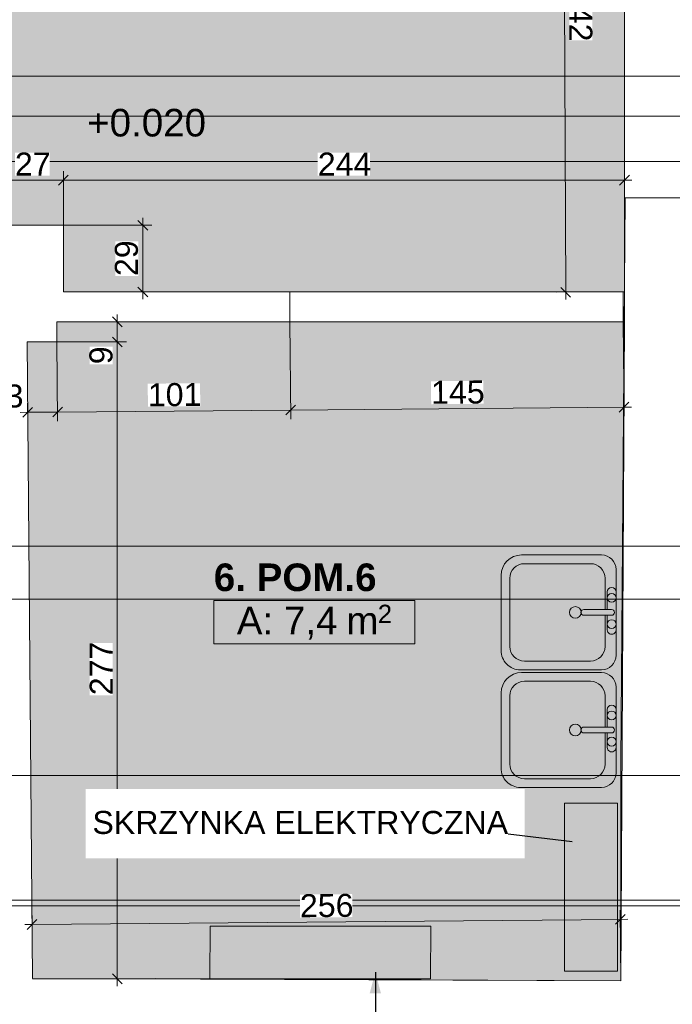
# Model space of a CAD drawing. Header units: millimetres. Extents: x -68772 to 137055, y -73300 to 19650.
# Tile 80 of 125: x 35728 to 38567, y 5148 to 9431. Entities that reach past the tile are written whole.
import ezdxf
from ezdxf.enums import TextEntityAlignment as Align

# ---------------------------------------------------------------- set-up
doc = ezdxf.new("R2010")
doc.units = ezdxf.units.MM
doc.header["$MEASUREMENT"] = 0
doc.set_wipeout_variables(frame=1)
doc.linetypes.add('Wipeout_Contour', pattern=[1000, 0, -1000])
for name, color, linetype, lineweight in [('0_Nr_pióra__1', 7, 'Continuous', 18), ('0_Nr_pióra__7', 7, 'Continuous', 5), ('Dimensions_Nr_pióra__7', 7, 'Continuous', 5), ('Doors_Nr_pióra__7', 7, 'Continuous', 5), ('Nowe_Metryczki pomieszczeń ARCHICADa_Nr_pióra__1', 7, 'Continuous', 18), ('Nowe_Walls_Nr_pióra__7', 7, 'Continuous', 5), ('Plumbing Fixtures_Nr_pióra__7', 7, 'Continuous', 5), ('Room Tags_Nr_pióra__7', 7, 'Continuous', 5), ('Spot Elevations_Nr_pióra__7', 7, 'Continuous', 5), ('Walls_Nr_pióra__93', 7, 'Continuous', 20)]:
    doc.layers.add(name, color=color, linetype=linetype, lineweight=lineweight)
for name, color, linetype in [('Dimensions', 7, 'Continuous'), ('Doors', 7, 'Continuous'), ('Nowe_Cut Pattern', 7, 'Continuous'), ('Plumbing Fixtures', 7, 'Continuous'), ('Room Tags', 7, 'Continuous'), ('Spot Elevations', 7, 'Continuous')]:
    doc.layers.add(name, color=color, linetype=linetype)
doc.styles.add('GENERATED_STYLE_1', font='arial.ttf')
doc.styles.add('GENERATED_STYLE_2', font='arialbd.ttf')
doc.dimstyles.new('GENERATED_STYLE__1', dxfattribs={"dimtxt": 100, "dimasz": 40.305087, "dimexe": 0.18, "dimexo": 0.164042, "dimgap": 0.09, "dimtad": 1, "dimdec": 0, "dimlfac": 0.1, "dimzin": 0, "dimdsep": 46, "dimtxsty": 'GENERATED_STYLE_1', "dimblk": 'ARROWHEAD_6', "dimblk1": 'ARROWHEAD_6', "dimblk2": 'ARROWHEAD_6', "dimcen": 0.09, "dimclrd": 7, "dimclre": 7, "dimclrt": 7, "dimadec": 1, "dimazin": 0, "dimtfac": 1, "dimtdec": 4, "dimtmove": 0, "dimatfit": 3, "dimfxl": 0, "dimtolj": 1, "dimtzin": 0, "dimarcsym": 0})
doc.dimstyles.new('GENERATED_STYLE__17', dxfattribs={"dimtxt": 0.18, "dimasz": 91.2, "dimexe": 0.18, "dimexo": 0.0625, "dimgap": 0.09, "dimtad": 0, "dimtih": 1, "dimtoh": 1, "dimdec": 4, "dimzin": 0, "dimdsep": 46, "dimtxsty": 'Standard', "dimcen": 0.09, "dimadec": 0, "dimazin": 0, "dimtfac": 1, "dimtdec": 4, "dimtmove": 0, "dimatfit": 3, "dimldrblk": 'ARROWHEAD_5', "dimfxl": 0, "dimtolj": 1, "dimtzin": 0, "dimarcsym": 0})
doc.dimstyles.new('GENERATED_STYLE__2', dxfattribs={"dimtxt": 100, "dimasz": 40.305087, "dimexe": 0.18, "dimexo": 0.164042, "dimgap": 0.09, "dimtad": 1, "dimtih": 1, "dimtoh": 1, "dimdec": 0, "dimlfac": 0.1, "dimzin": 0, "dimdsep": 46, "dimtxsty": 'GENERATED_STYLE_1', "dimblk": 'ARROWHEAD_6', "dimblk1": 'ARROWHEAD_6', "dimblk2": 'ARROWHEAD_6', "dimcen": 0.09, "dimclrd": 7, "dimclre": 7, "dimclrt": 7, "dimadec": 1, "dimazin": 0, "dimtfac": 1, "dimtdec": 4, "dimtmove": 0, "dimatfit": 3, "dimfxl": 0, "dimtolj": 1, "dimtzin": 0, "dimarcsym": 0})

# ---------------------------------------------------------------- blocks, each defined once
blk = doc.blocks.new('5. POM.5__numer pomieszczenia__6', base_point=(35049.7, 9518.9))
at = {"layer": 'Nowe_Cut Pattern', "linetype": 'Continuous', "lineweight": 18}
blk.add_hatch(color=255, dxfattribs=at).paths.add_polyline_path([(33181.9, 8367.6), (35646.8, 8389.2), (35648, 8536.8), (35918, 8536.8), (35918, 8246.8), (38358.4, 8246.8), (38358.8, 10665.9), (33162.9, 10650), (33042.7, 10650), (33057.5, 8524), (33181.9, 8524)])
at = {"layer": 'Nowe_Metryczki pomieszczeń ARCHICADa_Nr_pióra__1', "color": 7, "lineweight": 18}
for tag, height, style, p in [('ROOM_NAME', 120, 'GENERATED_STYLE_2', (34567.2, 9680.1)), ('ROOM_AREA', 120, 'GENERATED_STYLE_1', (34667.2, 9491.5)), ('DUMMY_342', 120, 'GENERATED_STYLE_1', (35188.4, 9491.5)), ('DUMMY_343', 80, 'GENERATED_STYLE_1', (35371.6, 9500.6))]:
    blk.add_attdef(tag, text='', height=height, dxfattribs=dict(at, style=style)).set_placement(p, align=Align.TOP_LEFT)
blk = doc.blocks.new('6. POM.6__numer pomieszczenia__7', base_point=(37009.2, 6904.4))
at = {"layer": 'Nowe_Cut Pattern', "linetype": 'Continuous', "lineweight": 18}
blk.add_hatch(color=255, dxfattribs=at).paths.add_polyline_path([(35759.9, 8029.5), (35783.9, 5259.6), (38343.1, 5249.3), (38358.4, 8116.8), (35889.9, 8116.8), (35889.9, 8029.5)])
at = {"layer": 'Nowe_Metryczki pomieszczeń ARCHICADa_Nr_pióra__1', "color": 7, "linetype": 'Continuous', "lineweight": 18}
for p, q in [((36572.2, 6904.4), (37446.2, 6904.4)), ((36572.2, 6715.8), (36572.2, 6904.4)), ((37446.2, 6904.4), (37446.2, 6715.8)), ((37446.2, 6715.8), (36572.2, 6715.8))]:
    blk.add_line(p, q, dxfattribs=at)
at = {"layer": 'Nowe_Metryczki pomieszczeń ARCHICADa_Nr_pióra__1', "color": 7, "lineweight": 18}
for tag, height, style, p in [('ROOM_NAME', 120, 'GENERATED_STYLE_2', (36572.2, 7065.5)), ('ROOM_AREA', 120, 'GENERATED_STYLE_1', (36672.2, 6877)), ('DUMMY_342', 120, 'GENERATED_STYLE_1', (37102.3, 6877)), ('DUMMY_343', 80, 'GENERATED_STYLE_1', (37285.5, 6886.1))]:
    blk.add_attdef(tag, text='', height=height, dxfattribs=dict(at, style=style)).set_placement(p, align=Align.TOP_LEFT)
blk = doc.blocks.new('Туалетный столик с раковиной-Квадратный - 500 x 440 мм 2-V3-Rzut', base_point=(0, 0))
at = {"layer": 'Plumbing Fixtures_Nr_pióra__7', "color": 7, "linetype": 'Continuous', "lineweight": 5}
for p, q in [((202.2, 180.1), (-170.8, 180.1)), ((202.2, 180.1), (-170.8, 180.1)), ((91.9, 180.1), (-73.2, 180.1)), ((3, 132.5), (-132.7, 132.5)), ((-73.2, 142), (3, 142)), ((3, 160.7), (3, 40.4)), ((28.4, 160.7), (28.4, 40.4)), ((28.4, 142), (91.9, 142)), ((164.1, 132.5), (28.4, 132.5)), ((-234.3, 116.6), (-234.3, -231)), ((-234.3, 116.6), (-234.3, -231)), ((265.7, -235.5), (265.7, 116.6)), ((265.7, -235.5), (265.7, 116.6)), ((-196.2, 69), (-196.2, -218.3)), ((227.6, -218.3), (227.6, 69)), ((-132.7, -281.8), (164.1, -281.8)), ((-145.4, -319.9), (181.3, -319.9)), ((-145.4, -319.9), (181.3, -319.9))]:
    blk.add_line(p, q, dxfattribs=at)
for centre, radius, start, end in [((-170.8, 116.6), 63.5, 90, 180), ((-170.8, 116.6), 63.5, 90, 180), ((-73.2, 161.1), 19, 90, 270), ((-47.8, 161.1), 19, 0, 180), ((15.7, 160.7), 12.7, 0, 180), ((66.5, 161.1), 19, 0, 180), ((91.9, 161.1), 19, 270, 90), ((202.2, 116.6), 63.5, 0, 90), ((202.2, 116.6), 63.5, 0, 90), ((-132.7, 69), 63.5, 90, 180), ((-47.8, 161.1), 19, 180, 0), ((66.5, 161.1), 19, 180, 0), ((164.1, 69), 63.5, 0, 90), ((15.7, 3.2), 25.4, 0, 180), ((15.7, 3.2), 25.4, 180, 0), ((15.7, 40.4), 12.7, 180, 0), ((-145.4, -231), 88.9, 180, 270), ((-145.4, -231), 88.9, 180, 270), ((-132.7, -218.3), 63.5, 180, 270), ((164.1, -218.3), 63.5, 270, 0), ((181.3, -235.5), 84.4, 270, 0), ((181.3, -235.5), 84.4, 270, 0)]:
    blk.add_arc(centre, radius, start, end, dxfattribs=at)
blk = doc.blocks.new('Дверь-проем - 1400х2860 2-8952186-Rzut')
at = {"layer": 'Doors_Nr_pióra__7', "color": 7, "linetype": 'Continuous', "lineweight": 5}
for p, q in [((716.8, 65), (-733.2, 65)), ((-733.2, 65), (-733.2, -65)), ((716.8, -65), (716.8, 65)), ((-733.2, -65), (716.8, -65))]:
    blk.add_line(p, q, dxfattribs=at)
blk = doc.blocks.new('iv_Помещение_Площадь - iv_Помещение_Площадь-55347-Rzut')
at = {"layer": 'Room Tags_Nr_pióra__7', "color": 7, "linetype": 'Continuous', "lineweight": 5}
blk.add_circle((0, 0), 250, dxfattribs=at)
blk = doc.blocks.new('Spot Elevations - Высотная отметка - Закрашенное значение-23738-Rzut', base_point=(-269.5, 0))
at = {"layer": 'Spot Elevations_Nr_pióra__7', "color": 7, "linetype": 'Continuous', "lineweight": 5}
blk.add_line((-419.5, 0), (430.5, 0), dxfattribs=at)
blk = doc.blocks.new('Spot Elevations - Высотная отметка - Закрашенное значение-23738-Rzut_E08', base_point=(-269.5, 0))
at = {"layer": 'Spot Elevations_Nr_pióra__7', "color": 7, "linetype": 'Continuous', "lineweight": 5}
blk.add_line((-144.5, 0), (705.5, 0), dxfattribs=at)
blk = doc.blocks.new('*D541')
at = {"layer": 'Dimensions_Nr_pióra__7', "color": 7, "linetype": 'Continuous', "lineweight": 5}
for p, q in [((38114.6, 10643.7), (38072, 10685.9)), ((38093.2, 10696.6), (38093.3, 10664.8)), ((38040.5, 10664.6), (38133.1, 10665)), ((38093.3, 10664.8), (38103.1, 8245.8)), ((38063.3, 8245.6), (38358.3, 8246.8)), ((38081.8, 8266.9), (38124.4, 8224.7)), ((38103.1, 8245.8), (38103.2, 8214))]:
    blk.add_line(p, q, dxfattribs=at)
at = {"color": 254, "linetype": 'Wipeout_Contour', "lineweight": 0, "ltscale": 157288.639576}
blk.add_wipeout([(38117.8, 9569.2), (38118.7, 9341.5), (38218.7, 9341.9), (38217.7, 9569.6)], dxfattribs=at).dxf.layer = 'Dimensions'
at = {"layer": 'Dimensions_Nr_pióra__7', "color": 7, "lineweight": 5, "insert": (38117.8, 9569.2), "char_height": 100, "attachment_point": 7, "rotation": 270.2309, "style": 'GENERATED_STYLE_1'}
blk.add_mtext('\\A1;242', dxfattribs=at)
blk = doc.blocks.new('ARROWHEAD_6')
at = {"color": 0, "linetype": 'Continuous', "lineweight": 0}
for p, q in [((0, 0), (-1, 0)), ((-0.5, -0.5), (0.5, 0.5))]:
    blk.add_line(p, q, dxfattribs=at)
blk = doc.blocks.new('*D544')
at = {"layer": 'Dimensions_Nr_pióra__7', "color": 7, "linetype": 'Continuous', "lineweight": 5}
for p, q in [((35669.2, 8754.2), (35626.8, 8711.8)), ((35648, 8537), (35648, 8772.8)), ((35939.2, 8754.2), (35896.8, 8711.8)), ((35918, 8537), (35918, 8772.8)), ((35616.2, 8733), (35648, 8733)), ((35648, 8733), (35918, 8733))]:
    blk.add_line(p, q, dxfattribs=at)
at = {"color": 254, "linetype": 'Wipeout_Contour', "lineweight": 0, "ltscale": 147399.843096}
blk.add_wipeout([(35707.1, 8753), (35858.9, 8753), (35858.9, 8853), (35707.1, 8853)], dxfattribs=at).dxf.layer = 'Dimensions'
at = {"layer": 'Dimensions_Nr_pióra__7', "color": 7, "lineweight": 5, "insert": (35707.1, 8753), "char_height": 100, "attachment_point": 7, "style": 'GENERATED_STYLE_1'}
blk.add_mtext('\\A1;27', dxfattribs=at)
blk = doc.blocks.new('*D545')
at = {"layer": 'Dimensions_Nr_pióra__7', "color": 7, "linetype": 'Continuous', "lineweight": 5}
for p, q in [((38358.8, 8693.2), (38358.8, 8784.1)), ((35939.2, 8754.2), (35896.8, 8711.8)), ((35918, 8537), (35918, 8772.8)), ((38337.6, 8711.8), (38380, 8754.2)), ((35918, 8733), (38358.8, 8733)), ((38358.8, 8733), (38390.6, 8733))]:
    blk.add_line(p, q, dxfattribs=at)
at = {"color": 254, "linetype": 'Wipeout_Contour', "lineweight": 0, "ltscale": 152669.950841}
blk.add_wipeout([(37024.6, 8753), (37252.2, 8753), (37252.2, 8853), (37024.6, 8853)], dxfattribs=at).dxf.layer = 'Dimensions'
at = {"layer": 'Dimensions_Nr_pióra__7', "color": 7, "lineweight": 5, "insert": (37024.6, 8753), "char_height": 100, "attachment_point": 7, "style": 'GENERATED_STYLE_1'}
blk.add_mtext('\\A1;244', dxfattribs=at)
blk = doc.blocks.new('*D547')
at = {"layer": 'Dimensions_Nr_pióra__7', "color": 7, "linetype": 'Continuous', "lineweight": 5}
for p, q in [((36263.4, 8536.8), (36263.4, 8568.6)), ((36303.2, 8536.8), (35918.2, 8536.8)), ((36284.6, 8515.6), (36242.2, 8558)), ((36263.4, 8246.8), (36263.4, 8536.8)), ((36242.2, 8268), (36284.6, 8225.6)), ((36316.3, 8246.8), (36223.6, 8246.8)), ((36263.4, 8215), (36263.4, 8246.8))]:
    blk.add_line(p, q, dxfattribs=at)
at = {"color": 254, "linetype": 'Wipeout_Contour', "lineweight": 0, "ltscale": 148614.487849}
blk.add_wipeout([(36243.4, 8315.9), (36243.4, 8467.7), (36143.4, 8467.7), (36143.4, 8315.9)], dxfattribs=at).dxf.layer = 'Dimensions'
at = {"layer": 'Dimensions_Nr_pióra__7', "color": 7, "lineweight": 5, "insert": (36243.4, 8315.9), "char_height": 100, "attachment_point": 7, "rotation": 90, "style": 'GENERATED_STYLE_1'}
blk.add_mtext('\\A1;29', dxfattribs=at)
blk = doc.blocks.new('*D585')
at = {"layer": 'Dimensions_Nr_pióra__7', "color": 7, "linetype": 'Continuous', "lineweight": 5}
for p, q in [((36192.3, 8029.5), (35890.1, 8029.5)), ((36131.4, 8050.7), (36173.8, 8008.3)), ((36152.6, 5258.6), (36152.6, 8029.5)), ((36131.4, 5279.9), (36173.8, 5237.4)), ((36205.4, 5258.6), (36112.8, 5258.6)), ((36152.6, 5226.8), (36152.6, 5258.6))]:
    blk.add_line(p, q, dxfattribs=at)
at = {"color": 254, "linetype": 'Wipeout_Contour', "lineweight": 0, "ltscale": 147809.599814}
blk.add_wipeout([(36132.6, 7932.4), (36132.6, 8008.3), (36032.6, 8008.3), (36032.6, 7932.4)], dxfattribs=at).dxf.layer = 'Dimensions'
at = {"color": 254, "linetype": 'Wipeout_Contour', "lineweight": 0, "ltscale": 146729.989272}
blk.add_wipeout([(36132.6, 6492.3), (36132.6, 6719.9), (36032.6, 6719.9), (36032.6, 6492.3)], dxfattribs=at).dxf.layer = 'Dimensions'
at = {"layer": 'Dimensions_Nr_pióra__7', "color": 7, "lineweight": 5, "char_height": 100, "attachment_point": 7, "rotation": 90, "style": 'GENERATED_STYLE_1'}
for s, insert in [('\\A1;9', (36132.6, 7932.4)), ('\\A1;277', (36132.6, 6492.3))]:
    blk.add_mtext(s, dxfattribs=dict(at, insert=insert))
blk = doc.blocks.new('*D586')
at = {"layer": 'Dimensions_Nr_pióra__7', "color": 7, "linetype": 'Continuous', "lineweight": 5}
for p, q in [((36152.6, 8116.8), (36152.6, 8148.6)), ((36205.4, 8116.8), (36112.8, 8116.8)), ((36173.8, 8095.6), (36131.4, 8138)), ((36152.6, 8029.5), (36152.6, 8116.8)), ((36192.3, 8029.5), (35890.1, 8029.5)), ((36131.4, 8050.7), (36173.8, 8008.3))]:
    blk.add_line(p, q, dxfattribs=at)
blk = doc.blocks.new('*D587')
at = {"layer": 'Dimensions_Nr_pióra__7', "color": 7, "linetype": 'Continuous', "lineweight": 5}
for p, q in [((35763, 7670.5), (35762.2, 7763.1)), ((35730.7, 7723), (35762.6, 7723.3)), ((35783.6, 7744.7), (35741.5, 7701.9)), ((35762.6, 7723.3), (35892.5, 7724.4)), ((35913.6, 7745.8), (35871.5, 7703))]:
    blk.add_line(p, q, dxfattribs=at)
at = {"color": 254, "linetype": 'Wipeout_Contour', "lineweight": 0, "ltscale": 146025.049511}
blk.add_wipeout([(35589.4, 7741.8), (35741.2, 7743.1), (35740.3, 7843.1), (35588.5, 7841.8)], dxfattribs=at).dxf.layer = 'Dimensions'
at = {"layer": 'Dimensions_Nr_pióra__7', "color": 7, "lineweight": 5, "insert": (35589.4, 7741.8), "char_height": 100, "attachment_point": 7, "rotation": 0.4973, "style": 'GENERATED_STYLE_1'}
blk.add_mtext('\\A1;13', dxfattribs=at)
blk = doc.blocks.new('*D588')
at = {"layer": 'Dimensions_Nr_pióra__7', "color": 7, "linetype": 'Continuous', "lineweight": 5}
for p, q in [((36907.3, 7693.5), (36903.6, 8116.6)), ((35892.9, 7684.7), (35889.9, 8029.3)), ((36927.9, 7754.6), (36885.9, 7711.9)), ((35762.6, 7723.3), (35892.5, 7724.4)), ((35913.6, 7745.8), (35871.5, 7703)), ((35892.5, 7724.4), (36906.9, 7733.2)), ((36906.9, 7733.2), (38356.8, 7745.8))]:
    blk.add_line(p, q, dxfattribs=at)
at = {"color": 254, "linetype": 'Wipeout_Contour', "lineweight": 0, "ltscale": 148901.086475}
blk.add_wipeout([(36285.7, 7747.9), (36513.4, 7749.8), (36512.5, 7849.8), (36284.9, 7847.9)], dxfattribs=at).dxf.layer = 'Dimensions'
at = {"layer": 'Dimensions_Nr_pióra__7', "color": 7, "lineweight": 5, "insert": (36285.7, 7747.9), "char_height": 100, "attachment_point": 7, "rotation": 0.4973, "style": 'GENERATED_STYLE_1'}
blk.add_mtext('\\A1;101', dxfattribs=at)
blk = doc.blocks.new('*D589')
at = {"layer": 'Dimensions_Nr_pióra__7', "color": 7, "linetype": 'Continuous', "lineweight": 5}
for p, q in [((36907.3, 7693.5), (36903.6, 8116.6)), ((38357.1, 7706.1), (38353.6, 8116.6)), ((36927.9, 7754.6), (36885.9, 7711.9)), ((38335.8, 7724.4), (38377.8, 7767.2)), ((36906.9, 7733.2), (38356.8, 7745.8)), ((38356.8, 7745.8), (38388.6, 7746.1))]:
    blk.add_line(p, q, dxfattribs=at)
at = {"color": 254, "linetype": 'Wipeout_Contour', "lineweight": 0, "ltscale": 153732.356007}
blk.add_wipeout([(37517.9, 7758.6), (37745.5, 7760.5), (37744.6, 7860.5), (37517, 7858.5)], dxfattribs=at).dxf.layer = 'Dimensions'
at = {"layer": 'Dimensions_Nr_pióra__7', "color": 7, "lineweight": 5, "insert": (37517.9, 7758.6), "char_height": 100, "attachment_point": 7, "rotation": 0.4973, "style": 'GENERATED_STYLE_1'}
blk.add_mtext('\\A1;145', dxfattribs=at)
blk = doc.blocks.new('*D590')
at = {"layer": 'Dimensions_Nr_pióra__7', "color": 7, "linetype": 'Continuous', "lineweight": 5}
for p, q in [((35782.4, 5442.1), (35781.6, 5534.7)), ((38319.8, 5495.8), (38361.8, 5538.6)), ((38343.1, 5249.4), (38340.4, 5557)), ((35750.1, 5494.7), (35781.9, 5495)), ((35802.9, 5516.4), (35760.9, 5473.6)), ((35781.9, 5495), (38340.8, 5517.2)), ((38340.8, 5517.2), (38372.6, 5517.5))]:
    blk.add_line(p, q, dxfattribs=at)
at = {"color": 254, "linetype": 'Wipeout_Contour', "lineweight": 0, "ltscale": 149911.615101}
blk.add_wipeout([(36947.3, 5525.1), (37175, 5527.1), (37174.1, 5627.1), (36946.5, 5625.1)], dxfattribs=at).dxf.layer = 'Dimensions'
at = {"layer": 'Dimensions_Nr_pióra__7', "color": 7, "lineweight": 5, "insert": (36947.3, 5525.1), "char_height": 100, "attachment_point": 7, "rotation": 0.4973, "style": 'GENERATED_STYLE_1'}
blk.add_mtext('\\A1;256', dxfattribs=at)
blk = doc.blocks.new('ARROWHEAD_5')
at = {"linetype": 'Continuous', "lineweight": 0}
blk.add_hatch(color=0, dxfattribs=at).paths.add_polyline_path([(-1, 0.2679), (0, 0), (-1, -0.2679)])
at = {"color": 0, "linetype": 'Continuous', "lineweight": 0}
blk.add_line((0, 0), (-1, 0), dxfattribs=at)

msp = doc.modelspace()

# ---------------------------------------------------------------- linework, layer by layer
at = {"layer": 'Nowe_Cut Pattern', "color": 255, "linetype": 'Continuous', "lineweight": 18, "flags": 128}
for points in [[(33181.9, 8367.6), (35646.8, 8389.2), (35648, 8536.8), (35918, 8536.8), (35918, 8246.8), (38358.4, 8246.8), (38358.8, 10665.9), (33162.9, 10650), (33042.7, 10650), (33057.5, 8524), (33181.9, 8524)], [(35759.9, 8029.5), (35783.9, 5259.6), (38343.1, 5249.3), (38358.4, 8116.8), (35889.9, 8116.8), (35889.9, 8029.5)]]:
    msp.add_lwpolyline(points, close=True, dxfattribs=at)
at = {"layer": 'Nowe_Walls_Nr_pióra__7', "color": 7, "linetype": 'Continuous', "lineweight": 5}
for p, q in [((38098, 5292.2), (38098, 6022.2)), ((38098, 6022.2), (38328, 6022.2)), ((38328, 6022.2), (38328, 5292.2)), ((36554.6, 5258.3), (36555.8, 5488.3)), ((36555.8, 5488.3), (37515.8, 5488.3)), ((37514.6, 5258.3), (37515.8, 5488.3)), ((38098, 5292.2), (38328, 5292.2)), ((36554.6, 5258.3), (37514.6, 5258.3))]:
    msp.add_line(p, q, dxfattribs=at)
at = {"layer": 'Walls_Nr_pióra__93', "color": 7, "linetype": 'Continuous', "lineweight": 20}
for p, q in [((38360.1, 10665.9), (38358.4, 8181.9)), ((38361.5, 8655.9), (38343.1, 6200.9)), ((39026.1, 8655.9), (38361.5, 8655.9)), ((35918, 8536.8), (35648, 8536.8)), ((35918, 8246.8), (35918, 8536.8)), ((35918, 8246.8), (36903.6, 8246.8)), ((38358.4, 8246.8), (38353.6, 8246.8)), ((38358.4, 8116.8), (38358.4, 8246.8)), ((35889.9, 8116.8), (36903.6, 8116.8)), ((35889.9, 8029.5), (35889.9, 8116.8)), ((38353.6, 8116.8), (38358.4, 8116.8)), ((35783.9, 5259.6), (35759.9, 8029.5)), ((35759.9, 8029.5), (35889.9, 8029.5)), ((38343.1, 6200.9), (38343.1, 5249.3)), ((36317.4, 5258.6), (35784, 5258.6)), ((38343.1, 5249.3), (36317.4, 5259.4)), ((36317.4, 5259.4), (36317.4, 5258.6))]:
    msp.add_line(p, q, dxfattribs=at)

# ---------------------------------------------------------------- block references
at = {"layer": 'Doors', "color": 7, "linetype": 'Continuous', "lineweight": 5, "zscale": 1000, "rotation": 180}
msp.add_blockref('Дверь-проем - 1400х2860 2-8952186-Rzut', (37620.4, 8181.8), dxfattribs=at)
at = {"layer": 'Nowe_Cut Pattern', "color": 7, "linetype": 'Continuous', "lineweight": 18}
msp.add_blockref('5. POM.5__numer pomieszczenia__6', (35049.7, 9518.9), dxfattribs=at)
msp.add_blockref('6. POM.6__numer pomieszczenia__7', (37009.2, 6904.4), dxfattribs=at).add_auto_attribs({'ROOM_NAME': '6. POM.6', 'ROOM_AREA': 'A: 7,4', 'DUMMY_342': ' m', 'DUMMY_343': '2'})
at = {"layer": 'Plumbing Fixtures', "color": 7, "linetype": 'Continuous', "lineweight": 5, "zscale": 1000, "rotation": 270}
for p in [(38141.7, 6868.5), (38141.7, 6356.9)]:
    msp.add_blockref('Туалетный столик с раковиной-Квадратный - 500 x 440 мм 2-V3-Rzut', p, dxfattribs=at)
at = {"layer": 'Room Tags', "color": 7, "linetype": 'Continuous', "lineweight": 5, "xscale": 49.99999999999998, "yscale": 49.99999999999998, "zscale": 1000}
msp.add_blockref('iv_Помещение_Площадь - iv_Помещение_Площадь-55347-Rzut', (39373.4, 0), dxfattribs=at)
at = {"layer": 'Spot Elevations', "color": 7, "linetype": 'Continuous', "lineweight": 5, "xscale": 49.99999999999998, "yscale": 49.99999999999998, "zscale": 1000}
for name, p in [('Spot Elevations - Высотная отметка - Закрашенное значение-23738-Rzut', (16729.7, 9185.4)), ('Spot Elevations - Высотная отметка - Закрашенное значение-23738-Rzut_E08', (12313.4, 9011.2)), ('Spot Elevations - Высотная отметка - Закрашенное значение-23738-Rzut', (22465.4, 8813.8)), ('Spot Elevations - Высотная отметка - Закрашенное значение-23738-Rzut', (27601.2, 7140.8)), ('Spot Elevations - Высотная отметка - Закрашенное значение-23738-Rzut', (12050.6, 6909.7)), ('Spot Elevations - Высотная отметка - Закрашенное значение-23738-Rzut', (25577, 6143.4)), ('Spot Elevations - Высотная отметка - Закрашенное значение-23738-Rzut', (17689.9, 5601.2)), ('Spot Elevations - Высотная отметка - Закрашенное значение-23738-Rzut', (27641.6, 5575.9))]:
    msp.add_blockref(name, p, dxfattribs=at)

# ---------------------------------------------------------------- texts
at = {"layer": 'Spot Elevations_Nr_pióra__7', "color": 7, "linetype": 'Continuous', "lineweight": 5, "insert": (36021.2, 9043.2), "char_height": 120, "attachment_point": 1, "style": 'GENERATED_STYLE_1'}
msp.add_mtext('\\A1;+0.020', dxfattribs=at)

# ---------------------------------------------------------------- next in the draw order: dimensions: what is measured, and where the dimension line sits
at = {"layer": 'Dimensions', "color": 7, "linetype": 'Continuous', "lineweight": 5}
for base, p1, p2, angle, picture, middle, turn in [((38103.1, 8245.8), (38040.3, 10664.6), (38358.4, 8246.8), 270.2309, '*D541', (38168.2, 9455), 270.2309), ((36152.6, 8029.5), (36205.6, 5258.6), (35889.9, 8029.5), 90, '*D585', (36082.6, 6606.6), 90)]:
    dim = msp.add_linear_dim(base=base, p1=p1, p2=p2, angle=angle, dimstyle='GENERATED_STYLE__1', dxfattribs=at)
    dim.commit()
    dim.dimension.update_dxf_attribs({"geometry": picture, "text_midpoint": middle, "dimtype": 160, "text_rotation": turn})
dim = msp.add_linear_dim(base=(35918, 8733), p1=(35648, 8536.8), p2=(35918, 8536.8), dimstyle='GENERATED_STYLE__2', dxfattribs=at)
dim.commit()
dim.dimension.update_dxf_attribs({"geometry": '*D544', "text_midpoint": (35783.4, 8803), "dimtype": 160})

# ---------------------------------------------------------------- next in the draw order: dimensions: what is measured, and where the dimension line sits
dim = msp.add_linear_dim(base=(38358.8, 8733), p1=(35918, 8536.8), p2=(38358.8, 8784.2), dimstyle='GENERATED_STYLE__2', dxfattribs=at)
dim.commit()
dim.dimension.update_dxf_attribs({"geometry": '*D545', "text_midpoint": (37138.9, 8803), "dimtype": 160})
for base, p1, p2, angle, dimstyle, picture, middle, turn in [((36152.6, 8116.8), (35889.9, 8029.5), (36205.6, 8116.8), 90, 'GENERATED_STYLE__1', '*D586', (36082.6, 7970.5), 90), ((38340.8, 5517.2), (35782.4, 5441.9), (38343.1, 5249.3), 0.4973, 'GENERATED_STYLE__2', '*D590', (37061.3, 5576.1), 0.4973)]:
    dim = msp.add_linear_dim(base=base, p1=p1, p2=p2, angle=angle, dimstyle=dimstyle, dxfattribs=at)
    dim.commit()
    dim.dimension.update_dxf_attribs({"geometry": picture, "text_midpoint": middle, "dimtype": 160, "text_rotation": turn})

# ---------------------------------------------------------------- next in the draw order: wipeouts: each hides what was drawn before it
at = {"color": 7, "linetype": 'Wipeout_Contour', "lineweight": 18, "ltscale": 149774.55709}
msp.add_wipeout([(36015.2, 6084.1), (37924.7, 6084.1), (37924.7, 5782.9), (36015.2, 5782.9)], dxfattribs=at).dxf.layer = '0_Nr_pióra__1'

# ---------------------------------------------------------------- next in the draw order: texts
at = {"layer": '0_Nr_pióra__1', "color": 7, "linetype": 'Continuous', "lineweight": 18, "insert": (37852.7, 5887.6), "char_height": 100, "attachment_point": 9, "style": 'GENERATED_STYLE_1'}
msp.add_mtext('\\A1;SKRZYNKA ELEKTRYCZNA', dxfattribs=at)

# ---------------------------------------------------------------- next in the draw order: dimensions: what is measured, and where the dimension line sits
at = {"layer": 'Dimensions', "color": 7, "linetype": 'Continuous', "lineweight": 5}
for base, p1, p2, angle, dimstyle, picture, middle, turn in [((36263.4, 8536.8), (36316.5, 8246.8), (35918, 8536.8), 90, 'GENERATED_STYLE__1', '*D547', (36193.4, 8392.2), 90), ((35892.5, 7724.4), (35763, 7670.3), (35889.9, 8029.5), 0.4973, 'GENERATED_STYLE__2', '*D587', (35665.2, 7792.5), 0.4973)]:
    dim = msp.add_linear_dim(base=base, p1=p1, p2=p2, angle=angle, dimstyle=dimstyle, dxfattribs=at)
    dim.commit()
    dim.dimension.update_dxf_attribs({"geometry": picture, "text_midpoint": middle, "dimtype": 160, "text_rotation": turn})

# ---------------------------------------------------------------- next in the draw order: leaders
at = {"layer": '0_Nr_pióra__7', "color": 7, "linetype": 'Continuous', "lineweight": 5, "annotation_type": 0, "has_hookline": 1}
for points, hookline_direction, text_width in [([(38131.8, 5854.9), (37852.7, 5887.6)], 1, 1802.7), ([(37274.9, 5287.3), (37274.9, 4349.5), (37468.1, 4349.5)], 0, 1059.1), ([(39530.6, 5287.3), (39530.6, 4751), (39020.3, 4751)], 1, 683.1)]:
    msp.add_leader(points, dimstyle='GENERATED_STYLE__17', dxfattribs=dict(at, hookline_direction=hookline_direction, text_width=text_width))

# ---------------------------------------------------------------- next in the draw order: dimensions: what is measured, and where the dimension line sits
at = {"layer": 'Dimensions', "color": 7, "linetype": 'Continuous', "lineweight": 5}
dim = msp.add_linear_dim(base=(36906.9, 7733.2), p1=(35889.9, 8029.5), p2=(36903.6, 8116.8), angle=0.4973, dimstyle='GENERATED_STYLE__2', dxfattribs=at)
dim.commit()
dim.dimension.update_dxf_attribs({"geometry": '*D588', "text_midpoint": (36399.6, 7798.8), "dimtype": 160, "text_rotation": 0.4973})

# ---------------------------------------------------------------- next in the draw order: dimensions: what is measured, and where the dimension line sits
dim = msp.add_linear_dim(base=(38356.8, 7745.8), p1=(36903.6, 8116.8), p2=(38353.6, 8116.8), angle=0.4973, dimstyle='GENERATED_STYLE__2', dxfattribs=at)
dim.commit()
dim.dimension.update_dxf_attribs({"geometry": '*D589', "text_midpoint": (37631.8, 7809.5), "dimtype": 160, "text_rotation": 0.4973})

doc.saveas('drawing.dxf')
